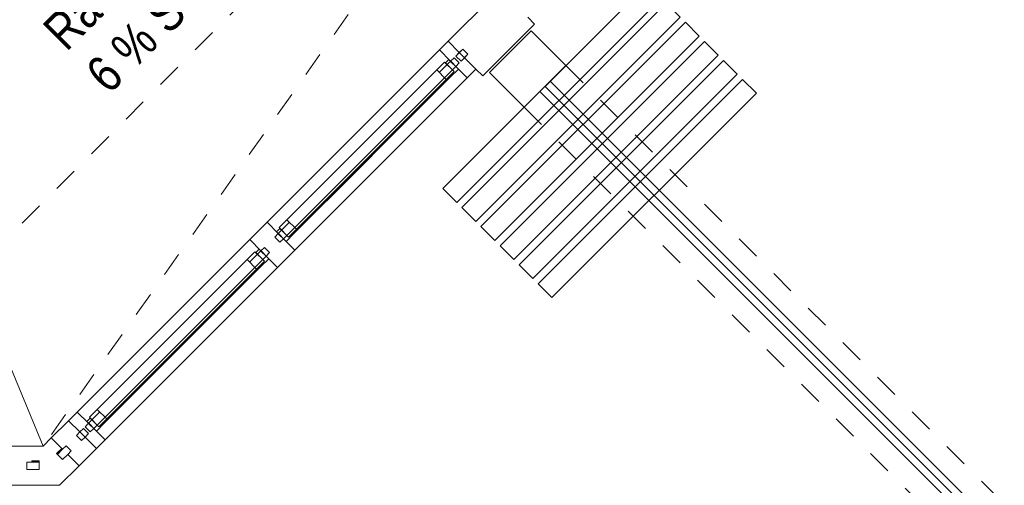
# Model space of a CAD drawing. Header units: metres. Extents: x -79 to 740, y -195 to 69.
# Tile 137 of 200: x 31.71 to 35.73, y 24.27 to 26.17. Entities that reach past the tile are written whole.
import ezdxf

# ---------------------------------------------------------------- set-up
doc = ezdxf.new("R2010")
doc.units = ezdxf.units.M
doc.header["$MEASUREMENT"] = 0
doc.linetypes.add('Strichlinie_ eng', pattern=[0.115, 0.075, -0.04])
doc.linetypes.add('Wipeout_Contour', pattern=[1, 0, -1])
for name, color, linetype in [('00 Schraffuren', 7, 'Continuous'), ('00 Überdachte Pausenhalle', 7, 'Continuous'), ('10 Fassade', 7, 'Continuous'), ('10 Stütze Holz', 7, 'Continuous'), ('30 Dach', 7, 'Continuous'), ('50 Möblierung', 7, 'Continuous'), ('90 Allgemein Dokumentation', 7, 'Continuous'), ('Neubau_40 Rampe', 7, 'Continuous')]:
    doc.layers.add(name, color=color, linetype=linetype)
doc.styles.add('ERSTELLTER_STIL_2', font='ARIALN.TTF')

# ---------------------------------------------------------------- blocks, each defined once
blk = doc.blocks.new('Mobiltrennwand 27[53]_1', base_point=(33.8546, 25.9008))
at = {"layer": '50 Möblierung', "color": 8, "linetype": 'Continuous', "lineweight": 18}
for p, q in [((33.8758, 25.922), (33.8334, 25.8795)), ((33.8546, 25.9008), (38.861, 20.8945)), ((38.8822, 20.9157), (33.8758, 25.922)), ((33.8334, 25.8795), (38.8398, 20.8733))]:
    blk.add_line(p, q, dxfattribs=at)
at = {"layer": '50 Möblierung', "color": 8, "linetype": 'Continuous', "lineweight": 18, "flags": 128}
for points in [[(33.494, 25.427), (34.3284, 26.2614), (34.2718, 26.318), (33.4374, 25.4836)], [(33.5718, 25.3492), (34.4062, 26.1836), (34.3496, 26.2402), (33.5152, 25.4058)], [(33.6496, 25.2714), (34.4839, 26.1058), (34.4274, 26.1624), (33.593, 25.328)], [(33.7274, 25.1936), (34.5617, 26.028), (34.5052, 26.0846), (33.6708, 25.2502)], [(33.8051, 25.1159), (34.6395, 25.9503), (34.5829, 26.0068), (33.7486, 25.1724)], [(33.8829, 25.0381), (34.7173, 25.8725), (34.6607, 25.929), (33.8263, 25.0947)]]:
    blk.add_lwpolyline(points, close=True, dxfattribs=at)

msp = doc.modelspace()

# ---------------------------------------------------------------- hatches: boundary and pattern name
at = {"layer": '10 Fassade', "linetype": 'Continuous', "lineweight": 0, "true_color": 0x000000}
msp.add_hatch(color=18, dxfattribs=at).paths.add_polyline_path([(31.8603, 24.4014), (31.8638, 24.3979), (31.885, 24.4191), (31.8815, 24.4226)])
msp.add_hatch(color=18, dxfattribs=at).paths.add_polyline_path([(31.8603, 24.4014), (31.8638, 24.3979), (31.885, 24.4191), (31.8815, 24.4226)])

# ---------------------------------------------------------------- linework, layer by layer
at = {"layer": '00 Schraffuren', "color": 7, "linetype": 'Strichlinie_ eng', "lineweight": 9}
for p, q in [((33.9395, 25.9857), (38.9458, 20.9793)), ((33.7698, 25.816), (38.7761, 20.8096))]:
    msp.add_line(p, q, dxfattribs=at)
at = {"layer": '10 Fassade', "color": 7, "linetype": 'Continuous', "lineweight": 13}
for p, q in [((33.6708, 26.2968), (33.4587, 26.0847)), ((33.6708, 26.2968), (33.4587, 26.0847)), ((33.784, 26.1837), (33.8123, 26.1554)), ((33.784, 26.1837), (33.8123, 26.1554)), ((33.8123, 26.1554), (33.6001, 25.9432)), ((33.8123, 26.1554), (33.6001, 25.9432)), ((33.5718, 25.9715), (33.6001, 25.9432)), ((33.5718, 25.9715), (33.6001, 25.9432)), ((31.9098, 24.5357), (31.8391, 24.465)), ((31.9098, 24.5357), (31.8391, 24.465)), ((31.8391, 24.465), (31.8059, 24.4319)), ((31.7591, 24.4319), (31.6591, 24.4319)), ((31.7591, 24.4319), (31.6591, 24.4319)), ((31.8059, 24.4319), (31.7591, 24.4319)), ((31.8815, 24.4226), (31.8603, 24.4014)), ((31.8603, 24.4014), (31.8638, 24.3979)), ((31.885, 24.4191), (31.8638, 24.3979)), ((31.8992, 24.4332), (31.885, 24.4191)), ((31.8992, 24.4332), (31.885, 24.4191)), ((31.8992, 24.4332), (31.9204, 24.412)), ((31.8992, 24.4332), (31.9204, 24.412)), ((31.9204, 24.412), (31.9063, 24.3979)), ((31.9204, 24.412), (31.9063, 24.3979)), ((32.0229, 24.4226), (31.9522, 24.3519)), ((32.0229, 24.4226), (31.9522, 24.3519)), ((31.8638, 24.3979), (31.885, 24.3766)), ((31.9063, 24.3979), (31.885, 24.3766)), ((31.9063, 24.3979), (31.9522, 24.3519)), ((31.9063, 24.3979), (31.9522, 24.3519)), ((31.9522, 24.3519), (31.8722, 24.2719)), ((31.7591, 24.2719), (31.6591, 24.2719)), ((31.7591, 24.2719), (31.6591, 24.2719)), ((31.8722, 24.2719), (31.7591, 24.2719))]:
    msp.add_line(p, q, dxfattribs=at)
at = {"layer": '10 Fassade', "color": 7, "linetype": 'Continuous', "lineweight": 9}
for p, q in [((31.8391, 24.465), (31.8059, 24.4319)), ((31.8059, 24.4319), (31.7591, 24.4319)), ((31.8815, 24.4226), (31.8603, 24.4014)), ((31.8603, 24.4014), (31.8638, 24.3979)), ((31.885, 24.4191), (31.8638, 24.3979)), ((31.8638, 24.3979), (31.885, 24.3766)), ((31.9063, 24.3979), (31.885, 24.3766)), ((31.9522, 24.3519), (31.8722, 24.2719)), ((31.8722, 24.2719), (31.7591, 24.2719))]:
    msp.add_line(p, q, dxfattribs=at)
at = {"layer": '10 Fassade', "color": 7, "linetype": 'Continuous', "lineweight": 13, "flags": 128}
msp.add_lwpolyline([(31.8391, 24.465), (31.8815, 24.4226), (31.885, 24.4191)], dxfattribs=at)
msp.add_lwpolyline([(31.8391, 24.465), (31.8815, 24.4226), (31.885, 24.4191)], dxfattribs=at)
at = {"layer": '10 Stütze Holz', "color": 7, "linetype": 'Continuous', "lineweight": 13, "flags": 128}
msp.add_lwpolyline([(33.7698, 25.816), (33.9395, 25.9857), (33.7981, 26.1271), (33.6284, 25.9574)], close=True, dxfattribs=at)
at = {"layer": '90 Allgemein Dokumentation', "color": 7, "linetype": 'Continuous', "lineweight": 9}
msp.add_line((31.1659, 25.9771), (31.8059, 24.4319), dxfattribs=at)

# ---------------------------------------------------------------- wipeouts: each hides what was drawn before it
at = {"color": 254, "linetype": 'Wipeout_Contour', "lineweight": 0, "ltscale": 168.027114}
msp.add_wipeout([(32.9316, 25.4656), (33.4693, 26.0033), (33.4233, 26.0493), (32.8856, 25.5116)], dxfattribs=at).dxf.layer = '10 Fassade'
at = {"color": 254, "linetype": 'Wipeout_Contour', "lineweight": 0, "ltscale": 163.217093}
msp.add_wipeout([(31.9911, 24.5251), (32.6949, 25.2289), (32.6489, 25.2748), (31.9451, 24.5711)], dxfattribs=at).dxf.layer = '10 Fassade'
at = {"color": 254, "linetype": 'Wipeout_Contour', "lineweight": 0, "ltscale": 160.110099}
msp.add_wipeout([(31.7391, 24.3669), (31.7391, 24.3369), (31.7891, 24.3369), (31.7891, 24.3669)], dxfattribs=at).dxf.layer = '10 Fassade'

# ---------------------------------------------------------------- next in the draw order: hatches: boundary and pattern name
at = {"layer": '10 Fassade', "linetype": 'Continuous', "lineweight": 0, "true_color": 0x000000}
msp.add_hatch(color=18, dxfattribs=at).paths.add_polyline_path([(31.7891, 24.3719), (31.7591, 24.3719), (31.7591, 24.3669), (31.7891, 24.3669)])

# ---------------------------------------------------------------- next in the draw order: linework, layer by layer
at = {"layer": '10 Fassade', "color": 7, "linetype": 'Continuous', "lineweight": 13}
for p, q in [((33.4587, 26.0847), (33.4233, 26.0493)), ((31.9451, 24.5711), (31.9098, 24.5357)), ((31.7391, 24.3669), (31.7391, 24.3369)), ((31.7591, 24.3669), (31.7391, 24.3669)), ((31.7591, 24.3719), (31.7591, 24.3669)), ((31.7591, 24.3369), (31.7391, 24.3369))]:
    msp.add_line(p, q, dxfattribs=at)
at = {"layer": '10 Fassade', "color": 7, "linetype": 'Continuous', "lineweight": 9}
for p, q in [((31.7891, 24.3719), (31.7591, 24.3719)), ((31.7891, 24.3669), (31.7591, 24.3669)), ((31.7891, 24.3719), (31.7891, 24.3669)), ((31.7891, 24.3669), (31.7891, 24.3369)), ((31.7891, 24.3369), (31.7591, 24.3369))]:
    msp.add_line(p, q, dxfattribs=at)
at = {"layer": '10 Fassade', "color": 7, "linetype": 'Continuous', "lineweight": 9, "flags": 128}
msp.add_lwpolyline([(31.7891, 24.3369), (31.7891, 24.3669), (31.7391, 24.3669), (31.7391, 24.3369)], close=True, dxfattribs=at)

# ---------------------------------------------------------------- next in the draw order: wipeouts: each hides what was drawn before it
at = {"color": 254, "linetype": 'Wipeout_Contour', "lineweight": 0, "ltscale": 168.053718}
msp.add_wipeout([(32.9316, 25.4656), (32.9528, 25.4444), (33.4905, 25.9821), (33.4693, 26.0033)], dxfattribs=at).dxf.layer = '10 Fassade'
at = {"color": 254, "linetype": 'Wipeout_Contour', "lineweight": 0, "ltscale": 163.244132}
msp.add_wipeout([(31.9911, 24.5251), (32.0123, 24.5039), (32.7161, 25.2077), (32.6949, 25.2289)], dxfattribs=at).dxf.layer = '10 Fassade'

# ---------------------------------------------------------------- next in the draw order: wipeouts: each hides what was drawn before it
at = {"color": 254, "linetype": 'Wipeout_Contour', "lineweight": 0, "ltscale": 169.747351}
msp.add_wipeout([(33.4905, 26.0246), (33.5117, 26.0033), (33.54, 26.0316), (33.5188, 26.0528)], dxfattribs=at).dxf.layer = '10 Fassade'
at = {"color": 254, "linetype": 'Wipeout_Contour', "lineweight": 0, "ltscale": 168.074995}
msp.add_wipeout([(33.4905, 25.9821), (32.9528, 25.4444), (32.9987, 25.3984), (33.5365, 25.9362)], dxfattribs=at).dxf.layer = '10 Fassade'
at = {"color": 254, "linetype": 'Wipeout_Contour', "lineweight": 0, "ltscale": 166.047243}
msp.add_wipeout([(32.7196, 25.3456), (32.7656, 25.2996), (32.9316, 25.4656), (32.8856, 25.5116)], dxfattribs=at).dxf.layer = '10 Fassade'
at = {"color": 254, "linetype": 'Wipeout_Contour', "lineweight": 0, "ltscale": 163.266387}
msp.add_wipeout([(32.0123, 24.5039), (32.0583, 24.458), (32.762, 25.1617), (32.7161, 25.2077)], dxfattribs=at).dxf.layer = '10 Fassade'
at = {"color": 254, "linetype": 'Wipeout_Contour', "lineweight": 0, "ltscale": 161.093777}
msp.add_wipeout([(31.9699, 24.5039), (31.9558, 24.4898), (31.977, 24.4686), (31.9911, 24.4827)], dxfattribs=at).dxf.layer = '10 Fassade'
at = {"color": 254, "linetype": 'Wipeout_Contour', "lineweight": 0, "ltscale": 160.110099}
msp.add_wipeout([(31.7391, 24.3669), (31.7391, 24.3369), (31.7891, 24.3369), (31.7891, 24.3669)], dxfattribs=at).dxf.layer = '10 Fassade'

# ---------------------------------------------------------------- next in the draw order: hatches: boundary and pattern name
at = {"layer": '10 Fassade', "linetype": 'Continuous', "lineweight": 0, "true_color": 0x000000}
msp.add_hatch(color=18, dxfattribs=at).paths.add_polyline_path([(31.7891, 24.3719), (31.7591, 24.3719), (31.7591, 24.3669), (31.7891, 24.3669)])

# ---------------------------------------------------------------- next in the draw order: linework, layer by layer
at = {"layer": '10 Fassade', "color": 7, "linetype": 'Continuous', "lineweight": 13}
for p, q in [((33.4587, 26.0847), (33.5047, 26.0387)), ((33.5188, 26.0528), (33.5047, 26.0387)), ((33.54, 26.0316), (33.5259, 26.0175)), ((33.5259, 26.0175), (33.5718, 25.9715)), ((33.5718, 25.9715), (33.5365, 25.9362)), ((31.9098, 24.5357), (31.9558, 24.4898)), ((31.9558, 24.4898), (31.9416, 24.4756)), ((31.977, 24.4686), (31.9628, 24.4544)), ((31.977, 24.4686), (32.0229, 24.4226)), ((32.0583, 24.458), (32.0229, 24.4226)), ((31.7391, 24.3669), (31.7391, 24.3369)), ((31.7591, 24.3669), (31.7391, 24.3669)), ((31.7591, 24.3719), (31.7591, 24.3669)), ((31.7891, 24.3719), (31.7591, 24.3719)), ((31.7891, 24.3669), (31.7591, 24.3669)), ((31.7891, 24.3719), (31.7891, 24.3669)), ((31.7891, 24.3669), (31.7891, 24.3369)), ((31.7591, 24.3369), (31.7391, 24.3369)), ((31.7891, 24.3369), (31.7591, 24.3369))]:
    msp.add_line(p, q, dxfattribs=at)
at = {"layer": '10 Fassade', "color": 7, "linetype": 'Continuous', "lineweight": 9}
msp.add_line((32.7196, 25.3456), (32.6489, 25.2748), dxfattribs=at)
at = {"layer": '10 Fassade', "color": 7, "linetype": 'Continuous', "lineweight": 9, "flags": 128}
for points in [[(31.9451, 24.5711), (32.6489, 25.2748)], [(32.0583, 24.458), (32.762, 25.1617)]]:
    msp.add_lwpolyline(points, dxfattribs=at)
at = {"layer": '10 Fassade', "color": 7, "linetype": 'Continuous', "lineweight": 13, "flags": 128}
msp.add_lwpolyline([(31.7891, 24.3369), (31.7891, 24.3669), (31.7391, 24.3669), (31.7391, 24.3369)], close=True, dxfattribs=at)

# ---------------------------------------------------------------- next in the draw order: wipeouts: each hides what was drawn before it
at = {"color": 254, "linetype": 'Wipeout_Contour', "lineweight": 0, "ltscale": 169.584566}
msp.add_wipeout([(33.4834, 26.0175), (33.4693, 26.0033), (33.4863, 25.9864), (33.5004, 26.0005)], dxfattribs=at).dxf.layer = '10 Fassade'
at = {"color": 254, "linetype": 'Wipeout_Contour', "lineweight": 0, "ltscale": 166.076206}
msp.add_wipeout([(32.7656, 25.2996), (32.7868, 25.2784), (32.9528, 25.4444), (32.9316, 25.4656)], dxfattribs=at).dxf.layer = '10 Fassade'
at = {"color": 254, "linetype": 'Wipeout_Contour', "lineweight": 0, "ltscale": 165.238869}
msp.add_wipeout([(32.709, 25.243), (32.6949, 25.2289), (32.7118, 25.2119), (32.726, 25.2261)], dxfattribs=at).dxf.layer = '10 Fassade'
at = {"color": 254, "linetype": 'Wipeout_Contour', "lineweight": 0, "ltscale": 161.212301}
msp.add_wipeout([(31.977, 24.511), (31.9939, 24.494), (32.0081, 24.5082), (31.9911, 24.5251)], dxfattribs=at).dxf.layer = '10 Fassade'

# ---------------------------------------------------------------- next in the draw order: linework, layer by layer
at = {"layer": '10 Fassade', "color": 7, "linetype": 'Continuous', "lineweight": 13}
for p, q in [((33.5188, 26.0528), (33.54, 26.0316)), ((33.5047, 26.0387), (33.4905, 26.0246)), ((31.9699, 24.5039), (31.9558, 24.4898)), ((31.9416, 24.4756), (31.9628, 24.4544))]:
    msp.add_line(p, q, dxfattribs=at)

# ---------------------------------------------------------------- next in the draw order: wipeouts: each hides what was drawn before it
at = {"color": 254, "linetype": 'Wipeout_Contour', "lineweight": 0, "ltscale": 169.601113}
msp.add_wipeout([(33.4863, 25.9864), (33.4905, 25.9821), (33.5047, 25.9963), (33.5004, 26.0005)], dxfattribs=at).dxf.layer = '10 Fassade'
at = {"color": 254, "linetype": 'Wipeout_Contour', "lineweight": 0, "ltscale": 166.095694}
msp.add_wipeout([(32.9528, 25.4444), (32.7868, 25.2784), (32.8327, 25.2324), (32.9987, 25.3984)], dxfattribs=at).dxf.layer = '10 Fassade'
at = {"color": 254, "linetype": 'Wipeout_Contour', "lineweight": 0, "ltscale": 165.255838}
msp.add_wipeout([(32.7118, 25.2119), (32.7161, 25.2077), (32.7302, 25.2218), (32.726, 25.2261)], dxfattribs=at).dxf.layer = '10 Fassade'
at = {"color": 254, "linetype": 'Wipeout_Contour', "lineweight": 0, "ltscale": 161.229679}
msp.add_wipeout([(31.9939, 24.494), (31.9982, 24.4898), (32.0123, 24.5039), (32.0081, 24.5082)], dxfattribs=at).dxf.layer = '10 Fassade'

# ---------------------------------------------------------------- next in the draw order: linework, layer by layer
at = {"layer": '10 Fassade', "color": 7, "linetype": 'Continuous', "lineweight": 13}
for p, q in [((33.4233, 26.0493), (33.4693, 26.0033)), ((33.4834, 26.0175), (33.4693, 26.0033)), ((33.4834, 26.0175), (33.5047, 25.9963)), ((33.4905, 26.0246), (33.5117, 26.0033)), ((33.5259, 26.0175), (33.5117, 26.0033)), ((33.5047, 25.9963), (33.4905, 25.9821)), ((33.4905, 25.9821), (33.5365, 25.9362)), ((31.9451, 24.5711), (31.9911, 24.5251)), ((31.9911, 24.5251), (31.977, 24.511)), ((31.9699, 24.5039), (31.9911, 24.4827)), ((31.977, 24.511), (31.9982, 24.4898)), ((31.9911, 24.4827), (31.977, 24.4686)), ((32.0123, 24.5039), (31.9982, 24.4898)), ((32.0123, 24.5039), (32.0583, 24.458))]:
    msp.add_line(p, q, dxfattribs=at)
at = {"layer": '10 Fassade', "color": 7, "linetype": 'Continuous', "lineweight": 9}
for p, q in [((32.6489, 25.2748), (32.6949, 25.2289)), ((32.709, 25.243), (32.6949, 25.2289)), ((32.709, 25.243), (32.7302, 25.2218)), ((32.7302, 25.2218), (32.7161, 25.2077)), ((32.7161, 25.2077), (32.762, 25.1617)), ((32.8327, 25.2324), (32.762, 25.1617))]:
    msp.add_line(p, q, dxfattribs=at)
at = {"layer": '10 Fassade', "color": 7, "linetype": 'Continuous', "lineweight": 9, "flags": 128}
for points in [[(32.7196, 25.3456), (32.8856, 25.5116), (33.4233, 26.0493)], [(33.5047, 26.0387), (33.5259, 26.0175)], [(33.4693, 26.0033), (33.4905, 25.9821)], [(32.8327, 25.2324), (32.9987, 25.3984), (33.5365, 25.9362)], [(32.6949, 25.2289), (31.9911, 24.5251)], [(32.7161, 25.2077), (32.0123, 24.5039)], [(32.6949, 25.2289), (32.7161, 25.2077)], [(32.0123, 24.5039), (31.9911, 24.5251)], [(31.977, 24.4686), (31.9558, 24.4898)]]:
    msp.add_lwpolyline(points, dxfattribs=at)
msp.add_lwpolyline([(33.54, 26.0316), (33.5188, 26.0528), (33.4905, 26.0246), (33.5117, 26.0033)], close=True, dxfattribs=at)

# ---------------------------------------------------------------- next in the draw order: wipeouts: each hides what was drawn before it
at = {"color": 254, "linetype": 'Wipeout_Contour', "lineweight": 0, "ltscale": 165.556229}
msp.add_wipeout([(32.7514, 25.2855), (32.7684, 25.2685), (32.7825, 25.2826), (32.7656, 25.2996)], dxfattribs=at).dxf.layer = '10 Fassade'

# ---------------------------------------------------------------- next in the draw order: wipeouts: each hides what was drawn before it
at = {"color": 254, "linetype": 'Wipeout_Contour', "lineweight": 0, "ltscale": 165.573166}
msp.add_wipeout([(32.7684, 25.2685), (32.7726, 25.2642), (32.7868, 25.2784), (32.7825, 25.2826)], dxfattribs=at).dxf.layer = '10 Fassade'
at = {"color": 254, "linetype": 'Wipeout_Contour', "lineweight": 0, "ltscale": 163.240651}
msp.add_wipeout([(32.6772, 25.1546), (32.6383, 25.1935), (32.0265, 24.5817), (32.0654, 24.5428)], dxfattribs=at).dxf.layer = '10 Fassade'

# ---------------------------------------------------------------- next in the draw order: linework, layer by layer
at = {"layer": '10 Fassade', "color": 7, "linetype": 'Continuous', "lineweight": 9}
for p, q in [((32.7196, 25.3456), (32.7656, 25.2996)), ((32.7656, 25.2996), (32.7514, 25.2855)), ((32.7514, 25.2855), (32.7726, 25.2642)), ((32.7868, 25.2784), (32.7726, 25.2642)), ((32.7868, 25.2784), (32.8327, 25.2324))]:
    msp.add_line(p, q, dxfattribs=at)
at = {"layer": '10 Fassade', "color": 7, "linetype": 'Continuous', "lineweight": 9, "flags": 128}
for points in [[(33.4693, 26.0033), (32.9316, 25.4656), (32.7656, 25.2996)], [(33.4905, 25.9821), (32.9528, 25.4444), (32.7868, 25.2784)], [(32.7868, 25.2784), (32.7656, 25.2996)]]:
    msp.add_lwpolyline(points, dxfattribs=at)

# ---------------------------------------------------------------- next in the draw order: wipeouts: each hides what was drawn before it
at = {"color": 254, "linetype": 'Wipeout_Contour', "lineweight": 0, "ltscale": 163.260323}
msp.add_wipeout([(32.0547, 24.5251), (32.6949, 25.1652), (32.6913, 25.1688), (32.0512, 24.5287)], dxfattribs=at).dxf.layer = '10 Fassade'

# ---------------------------------------------------------------- next in the draw order: linework, layer by layer
at = {"layer": '10 Fassade', "color": 7, "linetype": 'Continuous', "lineweight": 13}
for p, q in [((32.6383, 25.1935), (32.0265, 24.5817)), ((32.6701, 25.1617), (32.0583, 24.5499)), ((32.0654, 24.5428), (32.6772, 25.1546))]:
    msp.add_line(p, q, dxfattribs=at)
at = {"layer": '10 Fassade', "color": 7, "linetype": 'Continuous', "lineweight": 13, "flags": 128}
for points in [[(32.6701, 25.2254), (32.6383, 25.1935), (32.6772, 25.1546), (32.709, 25.1865)], [(32.6878, 25.236), (32.6736, 25.2218), (32.709, 25.1865), (32.6913, 25.1688), (32.6949, 25.1652), (32.7267, 25.1971)], [(32.0547, 24.5251), (32.6949, 25.1652), (32.6913, 25.1688), (32.0512, 24.5287)], [(32.0335, 24.511), (32.0654, 24.5428), (32.0265, 24.5817), (31.9946, 24.5499)], [(32.0229, 24.4933), (32.0547, 24.5251), (32.0512, 24.5287), (32.0335, 24.511), (31.9982, 24.5464), (31.984, 24.5322)]]:
    msp.add_lwpolyline(points, close=True, dxfattribs=at)

# ---------------------------------------------------------------- next in the draw order: wipeouts: each hides what was drawn before it
at = {"color": 254, "linetype": 'Wipeout_Contour', "lineweight": 0, "ltscale": 167.585093}
msp.add_wipeout([(33.4516, 25.9291), (33.4127, 25.968), (32.8009, 25.3562), (32.8398, 25.3173)], dxfattribs=at).dxf.layer = '10 Fassade'

# ---------------------------------------------------------------- next in the draw order: wipeouts: each hides what was drawn before it
at = {"color": 254, "linetype": 'Wipeout_Contour', "lineweight": 0, "ltscale": 167.60426}
msp.add_wipeout([(32.8292, 25.2996), (33.4693, 25.9397), (33.4658, 25.9432), (32.8257, 25.3031)], dxfattribs=at).dxf.layer = '10 Fassade'
at = {"color": 254, "linetype": 'Wipeout_Contour', "lineweight": 0, "ltscale": 163.217093}
msp.add_wipeout([(31.9911, 24.5251), (32.6949, 25.2289), (32.6489, 25.2748), (31.9451, 24.5711)], dxfattribs=at).dxf.layer = '10 Fassade'

# ---------------------------------------------------------------- next in the draw order: linework, layer by layer
at = {"layer": '10 Fassade', "color": 7, "linetype": 'Continuous', "lineweight": 13}
for p, q in [((33.4127, 25.968), (32.8009, 25.3562)), ((33.4446, 25.9362), (32.8327, 25.3243)), ((32.8398, 25.3173), (33.4516, 25.9291)), ((31.9451, 24.5711), (31.9098, 24.5357))]:
    msp.add_line(p, q, dxfattribs=at)
at = {"layer": '10 Fassade', "color": 7, "linetype": 'Continuous', "lineweight": 13, "flags": 128}
for points in [[(33.4622, 26.0104), (33.4481, 25.9963), (33.4834, 25.9609), (33.4658, 25.9432), (33.4693, 25.9397), (33.5011, 25.9715)], [(33.4446, 25.9998), (33.4127, 25.968), (33.4516, 25.9291), (33.4834, 25.9609)], [(32.8292, 25.2996), (33.4693, 25.9397), (33.4658, 25.9432), (32.8257, 25.3031)], [(32.808, 25.2855), (32.8398, 25.3173), (32.8009, 25.3562), (32.7691, 25.3243)], [(32.7974, 25.2678), (32.8292, 25.2996), (32.8257, 25.3031), (32.808, 25.2855), (32.7726, 25.3208), (32.7585, 25.3067)]]:
    msp.add_lwpolyline(points, close=True, dxfattribs=at)

# ---------------------------------------------------------------- next in the draw order: wipeouts: each hides what was drawn before it
at = {"color": 254, "linetype": 'Wipeout_Contour', "lineweight": 0, "ltscale": 163.244132}
msp.add_wipeout([(31.9911, 24.5251), (32.0123, 24.5039), (32.7161, 25.2077), (32.6949, 25.2289)], dxfattribs=at).dxf.layer = '10 Fassade'

# ---------------------------------------------------------------- next in the draw order: wipeouts: each hides what was drawn before it
at = {"color": 254, "linetype": 'Wipeout_Contour', "lineweight": 0, "ltscale": 168.027114}
msp.add_wipeout([(32.9316, 25.4656), (33.4693, 26.0033), (33.4233, 26.0493), (32.8856, 25.5116)], dxfattribs=at).dxf.layer = '10 Fassade'
at = {"color": 254, "linetype": 'Wipeout_Contour', "lineweight": 0, "ltscale": 163.266387}
msp.add_wipeout([(32.7161, 25.2077), (32.0123, 24.5039), (32.0583, 24.458), (32.762, 25.1617)], dxfattribs=at).dxf.layer = '10 Fassade'
at = {"color": 254, "linetype": 'Wipeout_Contour', "lineweight": 0, "ltscale": 161.093777}
msp.add_wipeout([(31.9699, 24.5039), (31.9558, 24.4898), (31.977, 24.4686), (31.9911, 24.4827)], dxfattribs=at).dxf.layer = '10 Fassade'

# ---------------------------------------------------------------- next in the draw order: linework, layer by layer
at = {"layer": '10 Fassade', "color": 7, "linetype": 'Continuous', "lineweight": 13}
for p, q in [((33.4587, 26.0847), (33.4233, 26.0493)), ((31.9098, 24.5357), (31.9558, 24.4898)), ((31.9558, 24.4898), (31.9416, 24.4756)), ((31.977, 24.4686), (31.9628, 24.4544)), ((31.977, 24.4686), (32.0229, 24.4226)), ((32.0583, 24.458), (32.0229, 24.4226))]:
    msp.add_line(p, q, dxfattribs=at)
at = {"layer": '10 Fassade', "color": 7, "linetype": 'Continuous', "lineweight": 13, "flags": 128}
for points in [[(31.9451, 24.5711), (32.6489, 25.2748)], [(32.0583, 24.458), (32.762, 25.1617)]]:
    msp.add_lwpolyline(points, dxfattribs=at)

# ---------------------------------------------------------------- next in the draw order: wipeouts: each hides what was drawn before it
at = {"color": 254, "linetype": 'Wipeout_Contour', "lineweight": 0, "ltscale": 168.053718}
msp.add_wipeout([(32.9316, 25.4656), (32.9528, 25.4444), (33.4905, 25.9821), (33.4693, 26.0033)], dxfattribs=at).dxf.layer = '10 Fassade'
at = {"color": 254, "linetype": 'Wipeout_Contour', "lineweight": 0, "ltscale": 165.238869}
msp.add_wipeout([(32.709, 25.243), (32.6949, 25.2289), (32.7118, 25.2119), (32.726, 25.2261)], dxfattribs=at).dxf.layer = '10 Fassade'
at = {"color": 254, "linetype": 'Wipeout_Contour', "lineweight": 0, "ltscale": 161.212301}
msp.add_wipeout([(31.977, 24.511), (31.9939, 24.494), (32.0081, 24.5082), (31.9911, 24.5251)], dxfattribs=at).dxf.layer = '10 Fassade'

# ---------------------------------------------------------------- next in the draw order: linework, layer by layer
at = {"layer": '10 Fassade', "color": 7, "linetype": 'Continuous', "lineweight": 13}
for p, q in [((31.9699, 24.5039), (31.9558, 24.4898)), ((31.9416, 24.4756), (31.9628, 24.4544))]:
    msp.add_line(p, q, dxfattribs=at)

# ---------------------------------------------------------------- next in the draw order: wipeouts: each hides what was drawn before it
at = {"color": 254, "linetype": 'Wipeout_Contour', "lineweight": 0, "ltscale": 169.747351}
msp.add_wipeout([(33.4905, 26.0246), (33.5117, 26.0033), (33.54, 26.0316), (33.5188, 26.0528)], dxfattribs=at).dxf.layer = '10 Fassade'
at = {"color": 254, "linetype": 'Wipeout_Contour', "lineweight": 0, "ltscale": 168.074995}
msp.add_wipeout([(33.4905, 25.9821), (32.9528, 25.4444), (32.9987, 25.3984), (33.5365, 25.9362)], dxfattribs=at).dxf.layer = '10 Fassade'
at = {"color": 254, "linetype": 'Wipeout_Contour', "lineweight": 0, "ltscale": 166.047243}
msp.add_wipeout([(32.7196, 25.3456), (32.7656, 25.2996), (32.9316, 25.4656), (32.8856, 25.5116)], dxfattribs=at).dxf.layer = '10 Fassade'
at = {"color": 254, "linetype": 'Wipeout_Contour', "lineweight": 0, "ltscale": 165.255838}
msp.add_wipeout([(32.7118, 25.2119), (32.7161, 25.2077), (32.7302, 25.2218), (32.726, 25.2261)], dxfattribs=at).dxf.layer = '10 Fassade'
at = {"color": 254, "linetype": 'Wipeout_Contour', "lineweight": 0, "ltscale": 161.229679}
msp.add_wipeout([(31.9939, 24.494), (31.9982, 24.4898), (32.0123, 24.5039), (32.0081, 24.5082)], dxfattribs=at).dxf.layer = '10 Fassade'

# ---------------------------------------------------------------- next in the draw order: linework, layer by layer
at = {"layer": '10 Fassade', "color": 7, "linetype": 'Continuous', "lineweight": 13}
for p, q in [((33.4587, 26.0847), (33.5047, 26.0387)), ((33.5188, 26.0528), (33.5047, 26.0387)), ((33.54, 26.0316), (33.5259, 26.0175)), ((33.5259, 26.0175), (33.5718, 25.9715)), ((33.5718, 25.9715), (33.5365, 25.9362)), ((32.7196, 25.3456), (32.6489, 25.2748)), ((32.6489, 25.2748), (32.6949, 25.2289)), ((32.709, 25.243), (32.6949, 25.2289)), ((32.709, 25.243), (32.7302, 25.2218)), ((32.7302, 25.2218), (32.7161, 25.2077)), ((32.7161, 25.2077), (32.762, 25.1617)), ((31.9451, 24.5711), (31.9911, 24.5251)), ((31.9911, 24.5251), (31.977, 24.511)), ((31.9699, 24.5039), (31.9911, 24.4827)), ((31.977, 24.511), (31.9982, 24.4898)), ((31.9911, 24.4827), (31.977, 24.4686)), ((32.0123, 24.5039), (31.9982, 24.4898)), ((32.0123, 24.5039), (32.0583, 24.458))]:
    msp.add_line(p, q, dxfattribs=at)
at = {"layer": '10 Fassade', "color": 7, "linetype": 'Continuous', "lineweight": 13, "flags": 128}
for points in [[(32.6949, 25.2289), (31.9911, 24.5251)], [(32.7161, 25.2077), (32.0123, 24.5039)], [(32.6949, 25.2289), (32.7161, 25.2077)], [(32.0123, 24.5039), (31.9911, 24.5251)], [(31.977, 24.4686), (31.9558, 24.4898)]]:
    msp.add_lwpolyline(points, dxfattribs=at)

# ---------------------------------------------------------------- next in the draw order: wipeouts: each hides what was drawn before it
at = {"color": 254, "linetype": 'Wipeout_Contour', "lineweight": 0, "ltscale": 169.584566}
msp.add_wipeout([(33.4834, 26.0175), (33.4693, 26.0033), (33.4863, 25.9864), (33.5004, 26.0005)], dxfattribs=at).dxf.layer = '10 Fassade'
at = {"color": 254, "linetype": 'Wipeout_Contour', "lineweight": 0, "ltscale": 166.076206}
msp.add_wipeout([(32.7656, 25.2996), (32.7868, 25.2784), (32.9528, 25.4444), (32.9316, 25.4656)], dxfattribs=at).dxf.layer = '10 Fassade'

# ---------------------------------------------------------------- next in the draw order: linework, layer by layer
at = {"layer": '10 Fassade', "color": 7, "linetype": 'Continuous', "lineweight": 13}
for p, q in [((33.5188, 26.0528), (33.54, 26.0316)), ((33.5047, 26.0387), (33.4905, 26.0246))]:
    msp.add_line(p, q, dxfattribs=at)

# ---------------------------------------------------------------- next in the draw order: wipeouts: each hides what was drawn before it
at = {"color": 254, "linetype": 'Wipeout_Contour', "lineweight": 0, "ltscale": 169.601113}
msp.add_wipeout([(33.4863, 25.9864), (33.4905, 25.9821), (33.5047, 25.9963), (33.5004, 26.0005)], dxfattribs=at).dxf.layer = '10 Fassade'
at = {"color": 254, "linetype": 'Wipeout_Contour', "lineweight": 0, "ltscale": 166.095694}
msp.add_wipeout([(32.7868, 25.2784), (32.8327, 25.2324), (32.9987, 25.3984), (32.9528, 25.4444)], dxfattribs=at).dxf.layer = '10 Fassade'
at = {"color": 254, "linetype": 'Wipeout_Contour', "lineweight": 0, "ltscale": 163.240651}
msp.add_wipeout([(32.6772, 25.1546), (32.6383, 25.1935), (32.0265, 24.5817), (32.0654, 24.5428)], dxfattribs=at).dxf.layer = '10 Fassade'

# ---------------------------------------------------------------- next in the draw order: linework, layer by layer
at = {"layer": '10 Fassade', "color": 7, "linetype": 'Continuous', "lineweight": 13}
for p, q in [((33.4233, 26.0493), (33.4693, 26.0033)), ((33.4834, 26.0175), (33.4693, 26.0033)), ((33.4834, 26.0175), (33.5047, 25.9963)), ((33.4905, 26.0246), (33.5117, 26.0033)), ((33.5259, 26.0175), (33.5117, 26.0033)), ((33.5047, 25.9963), (33.4905, 25.9821)), ((33.4905, 25.9821), (33.5365, 25.9362)), ((32.8327, 25.2324), (32.762, 25.1617))]:
    msp.add_line(p, q, dxfattribs=at)
at = {"layer": '10 Fassade', "color": 7, "linetype": 'Continuous', "lineweight": 13, "flags": 128}
for points in [[(32.7196, 25.3456), (32.8856, 25.5116), (33.4233, 26.0493)], [(33.5047, 26.0387), (33.5259, 26.0175)], [(33.4693, 26.0033), (33.4905, 25.9821)], [(32.8327, 25.2324), (32.9987, 25.3984), (33.5365, 25.9362)]]:
    msp.add_lwpolyline(points, dxfattribs=at)
msp.add_lwpolyline([(33.54, 26.0316), (33.5188, 26.0528), (33.4905, 26.0246), (33.5117, 26.0033)], close=True, dxfattribs=at)

# ---------------------------------------------------------------- next in the draw order: wipeouts: each hides what was drawn before it
at = {"color": 254, "linetype": 'Wipeout_Contour', "lineweight": 0, "ltscale": 165.556229}
msp.add_wipeout([(32.7656, 25.2996), (32.7514, 25.2855), (32.7684, 25.2685), (32.7825, 25.2826)], dxfattribs=at).dxf.layer = '10 Fassade'
at = {"color": 254, "linetype": 'Wipeout_Contour', "lineweight": 0, "ltscale": 163.260323}
msp.add_wipeout([(32.0547, 24.5251), (32.6949, 25.1652), (32.6913, 25.1688), (32.0512, 24.5287)], dxfattribs=at).dxf.layer = '10 Fassade'

# ---------------------------------------------------------------- next in the draw order: linework, layer by layer
at = {"layer": '10 Fassade', "color": 7, "linetype": 'Continuous', "lineweight": 13}
for p, q in [((32.6383, 25.1935), (32.0265, 24.5817)), ((32.6701, 25.1617), (32.0583, 24.5499)), ((32.0654, 24.5428), (32.6772, 25.1546))]:
    msp.add_line(p, q, dxfattribs=at)
at = {"layer": '10 Fassade', "color": 7, "linetype": 'Continuous', "lineweight": 13, "flags": 128}
for points in [[(32.6701, 25.2254), (32.6383, 25.1935), (32.6772, 25.1546), (32.709, 25.1865)], [(32.6878, 25.236), (32.6736, 25.2218), (32.709, 25.1865), (32.6913, 25.1688), (32.6949, 25.1652), (32.7267, 25.1971)], [(32.0547, 24.5251), (32.6949, 25.1652), (32.6913, 25.1688), (32.0512, 24.5287)], [(32.0335, 24.511), (32.0654, 24.5428), (32.0265, 24.5817), (31.9946, 24.5499)], [(32.0229, 24.4933), (32.0547, 24.5251), (32.0512, 24.5287), (32.0335, 24.511), (31.9982, 24.5464), (31.984, 24.5322)]]:
    msp.add_lwpolyline(points, close=True, dxfattribs=at)

# ---------------------------------------------------------------- next in the draw order: wipeouts: each hides what was drawn before it
at = {"color": 254, "linetype": 'Wipeout_Contour', "lineweight": 0, "ltscale": 165.573166}
msp.add_wipeout([(32.7825, 25.2826), (32.7684, 25.2685), (32.7726, 25.2642), (32.7868, 25.2784)], dxfattribs=at).dxf.layer = '10 Fassade'

# ---------------------------------------------------------------- next in the draw order: linework, layer by layer
at = {"layer": '10 Fassade', "color": 7, "linetype": 'Continuous', "lineweight": 13}
for p, q in [((32.7196, 25.3456), (32.7656, 25.2996)), ((32.7656, 25.2996), (32.7514, 25.2855)), ((32.7514, 25.2855), (32.7726, 25.2642)), ((32.7868, 25.2784), (32.7726, 25.2642)), ((32.7868, 25.2784), (32.8327, 25.2324))]:
    msp.add_line(p, q, dxfattribs=at)
at = {"layer": '10 Fassade', "color": 7, "linetype": 'Continuous', "lineweight": 13, "flags": 128}
for points in [[(33.4693, 26.0033), (32.9316, 25.4656), (32.7656, 25.2996)], [(33.4905, 25.9821), (32.9528, 25.4444), (32.7868, 25.2784)], [(32.7868, 25.2784), (32.7656, 25.2996)]]:
    msp.add_lwpolyline(points, dxfattribs=at)

# ---------------------------------------------------------------- next in the draw order: wipeouts: each hides what was drawn before it
at = {"color": 254, "linetype": 'Wipeout_Contour', "lineweight": 0, "ltscale": 167.585093}
msp.add_wipeout([(33.4516, 25.9291), (33.4127, 25.968), (32.8009, 25.3562), (32.8398, 25.3173)], dxfattribs=at).dxf.layer = '10 Fassade'

# ---------------------------------------------------------------- next in the draw order: wipeouts: each hides what was drawn before it
at = {"color": 254, "linetype": 'Wipeout_Contour', "lineweight": 0, "ltscale": 167.60426}
msp.add_wipeout([(32.8292, 25.2996), (33.4693, 25.9397), (33.4658, 25.9432), (32.8257, 25.3031)], dxfattribs=at).dxf.layer = '10 Fassade'

# ---------------------------------------------------------------- next in the draw order: linework, layer by layer
at = {"layer": '00 Überdachte Pausenhalle', "color": 7, "linetype": 'Strichlinie_ eng', "lineweight": 9}
msp.add_lwpolyline([(34.4362, 28.1548), (31.8059, 24.4319)], dxfattribs=at)
at = {"layer": '10 Fassade', "color": 7, "linetype": 'Continuous', "lineweight": 13}
for p, q in [((33.4127, 25.968), (32.8009, 25.3562)), ((33.4446, 25.9362), (32.8327, 25.3243)), ((32.8398, 25.3173), (33.4516, 25.9291))]:
    msp.add_line(p, q, dxfattribs=at)
at = {"layer": '10 Fassade', "color": 7, "linetype": 'Continuous', "lineweight": 13, "flags": 128}
for points in [[(33.4622, 26.0104), (33.4481, 25.9963), (33.4834, 25.9609), (33.4658, 25.9432), (33.4693, 25.9397), (33.5011, 25.9715)], [(33.4446, 25.9998), (33.4127, 25.968), (33.4516, 25.9291), (33.4834, 25.9609)], [(32.8292, 25.2996), (33.4693, 25.9397), (33.4658, 25.9432), (32.8257, 25.3031)], [(32.808, 25.2855), (32.8398, 25.3173), (32.8009, 25.3562), (32.7691, 25.3243)], [(32.7974, 25.2678), (32.8292, 25.2996), (32.8257, 25.3031), (32.808, 25.2855), (32.7726, 25.3208), (32.7585, 25.3067)]]:
    msp.add_lwpolyline(points, close=True, dxfattribs=at)
at = {"layer": '30 Dach', "color": 7, "linetype": 'Strichlinie_ eng', "lineweight": 9}
msp.add_line((34.6189, 28.2414), (31.514, 25.1366), dxfattribs=at)

# ---------------------------------------------------------------- next in the draw order: block references
at = {"layer": '50 Möblierung', "color": 8, "linetype": 'Continuous', "lineweight": 18}
msp.add_blockref('Mobiltrennwand 27[53]_1', (33.8546, 25.9008), dxfattribs=at)

# ---------------------------------------------------------------- next in the draw order: texts
at = {"layer": 'Neubau_40 Rampe', "color": 7, "linetype": 'Continuous', "lineweight": 9, "insert": (31.7943, 26.1453), "char_height": 0.15, "attachment_point": 1, "rotation": 45, "line_spacing_factor": 0.986675, "style": 'ERSTELLTER_STIL_2'}
msp.add_mtext('\\A1;{\\pql;\\fArial Narrow|b0|i0|c0|p0;\\W1.000000;Rampe mit \\P\\pql;\\fArial Narrow|b0|i0|c0|p0;\\W1.000000;6 % Steigung}', dxfattribs=at)

doc.saveas('drawing.dxf')
